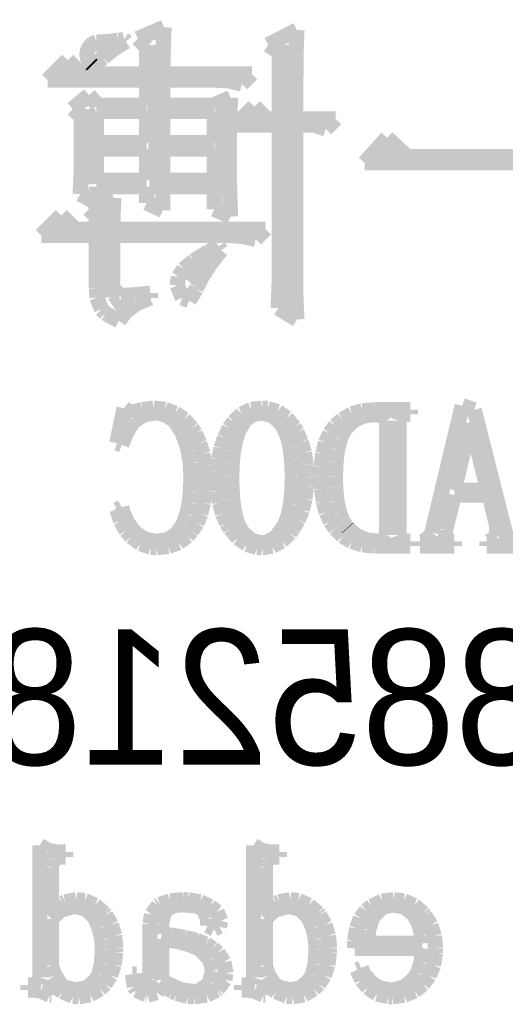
# Model space of a CAD drawing. Extents: x -38 to 372, y -82 to 205.
# Tile 5 of 34: x -18.88 to -15.65, y -74.67 to -68.12. Entities that reach past the tile are written whole.
import ezdxf

# ---------------------------------------------------------------- set-up
doc = ezdxf.new("R2010")
doc.units = 0
doc.layers.add('BOARD_GEOMETRY_SILKSCREEN_B', color=1, linetype='CONTINUOUS')

msp = doc.modelspace()

# ---------------------------------------------------------------- linework, layer by layer
at = {"layer": 'BOARD_GEOMETRY_SILKSCREEN_B'}
for points, const_width in [([(-17.92224, -68.175378), (-18.097246, -68.250308)], 0.1016), ([(-17.926558, -68.26377), (-17.92224, -68.175378)], 0.1016), ([(-18.097246, -68.250308), (-18.038826, -68.308474)], 0.1016), ([(-17.038574, -68.192396), (-17.230344, -68.291964)], 0.1016), ([(-17.043654, -68.32219), (-17.041622, -68.249292)], 0.1016), ([(-17.041622, -68.249292), (-17.038574, -68.192396)], 0.1016), ([(-18.325338, -68.30187), (-18.368772, -68.34251)], 0.127), ([(-18.316448, -68.367402), (-18.25244, -68.316602)], 0.1016), ([(-18.25244, -68.316602), (-18.175732, -68.269104)], 0.1016), ([(-18.038826, -68.308474), (-18.038826, -68.485004)], 0.1016), ([(-17.980406, -68.292472), (-17.955514, -69.284596)], 0.127), ([(-17.928844, -68.360798), (-17.926558, -68.26377)], 0.1016), ([(-17.230344, -68.291964), (-17.15516, -68.342002)], 0.1016), ([(-17.097502, -68.292472), (-17.097502, -70.030594)], 0.127), ([(-18.400268, -68.4276), (-18.326862, -68.377562)], 0.1016), ([(-18.326862, -68.377562), (-18.316448, -68.367402)], 0.1016), ([(-17.929606, -68.466208), (-17.928844, -68.360798)], 0.1016), ([(-17.15516, -68.342002), (-17.15516, -68.78447)], 0.1016), ([(-17.04467, -68.412106), (-17.043654, -68.32219)], 0.1016), ([(-18.563844, -68.39331), (-18.69694, -68.526406)], 0.1016), ([(-18.55216, -68.479162), (-18.580354, -68.460366)], 0.127), ([(-18.471896, -68.485004), (-18.563844, -68.39331)], 0.1016), ([(-18.408904, -68.41871), (-18.400268, -68.4276)], 0.1016), ([(-17.04594, -68.515484), (-17.04467, -68.412106)], 0.1016), ([(-18.038826, -68.485004), (-18.471896, -68.485004)], 0.1016), ([(-17.930622, -68.485004), (-17.929606, -68.466208)], 0.1016), ([(-17.338294, -68.485004), (-17.930622, -68.485004)], 0.1016), ([(-17.404842, -68.551298), (-17.338294, -68.485004)], 0.1016), ([(-18.69694, -68.526406), (-18.038826, -68.526406)], 0.1016), ([(-18.038826, -68.526406), (-18.038826, -68.692776)], 0.1016), ([(-17.930622, -68.692776), (-17.930622, -68.526406)], 0.1016), ([(-17.930622, -68.526406), (-17.571466, -68.526406)], 0.1016), ([(-17.571466, -68.526406), (-17.496536, -68.53047)], 0.1016), ([(-17.496536, -68.53047), (-17.404842, -68.551298)], 0.1016), ([(-17.046956, -68.636896), (-17.04594, -68.515484)], 0.1016), ([(-18.421858, -68.625974), (-18.530316, -68.717668)], 0.1016), ([(-18.363946, -68.692776), (-18.421858, -68.625974)], 0.1016), ([(-17.479772, -68.642484), (-17.596358, -68.692776)], 0.1016), ([(-17.484344, -68.733162), (-17.479772, -68.642484)], 0.1016), ([(-17.046956, -68.78447), (-17.046956, -68.636896)], 0.1016), ([(-18.443448, -68.718684), (-18.415508, -69.219064)], 0.127), ([(-18.038826, -68.692776), (-18.363946, -68.692776)], 0.1016), ([(-17.596358, -68.692776), (-17.930622, -68.692776)], 0.1016), ([(-17.51711, -68.715382), (-17.526508, -69.296788)], 0.127), ([(-17.322038, -68.701412), (-17.446498, -68.825872)], 0.1016), ([(-17.238472, -68.78447), (-17.322038, -68.701412)], 0.1016), ([(-18.530316, -68.717668), (-18.471896, -68.767706)], 0.1016), ([(-18.471896, -68.767706), (-18.471896, -69.085968)], 0.1016), ([(-18.372074, -68.942712), (-18.372074, -68.734178)], 0.1016), ([(-18.372074, -68.734178), (-18.038826, -68.734178)], 0.1016), ([(-18.038826, -68.734178), (-18.038826, -68.942712)], 0.1016), ([(-17.930622, -68.942712), (-17.930622, -68.734178)], 0.1016), ([(-17.930622, -68.734178), (-17.58823, -68.734178)], 0.1016), ([(-17.58823, -68.734178), (-17.58823, -68.942712)], 0.1016), ([(-17.486122, -68.828412), (-17.484344, -68.733162)], 0.1016), ([(-17.488154, -68.92798), (-17.486122, -68.828412)], 0.1016), ([(-17.446498, -68.825872), (-17.15516, -68.825872)], 0.1016), ([(-17.15516, -68.78447), (-17.238472, -68.78447)], 0.1016), ([(-17.15516, -68.825872), (-17.15516, -69.750178)], 0.1016), ([(-16.780256, -68.78447), (-17.046956, -68.78447)], 0.1016), ([(-17.046956, -69.866764), (-17.046956, -68.825872)], 0.1016), ([(-17.046956, -68.825872), (-16.922242, -68.825872)], 0.1016), ([(-16.922242, -68.825872), (-16.847058, -68.850764)], 0.1016), ([(-16.847058, -68.850764), (-16.780256, -68.78447)], 0.1016), ([(-18.038826, -68.942712), (-18.372074, -68.942712)], 0.1016), ([(-17.58823, -68.942712), (-17.930622, -68.942712)], 0.1016), ([(-17.488154, -69.124576), (-17.488154, -68.92798)], 0.1016), ([(-16.439134, -68.909184), (-16.58874, -69.075808)], 0.1016), ([(-16.306038, -69.034406), (-16.439134, -68.909184)], 0.1016), ([(-18.372074, -69.192394), (-18.372074, -68.984368)], 0.1016), ([(-18.372074, -68.984368), (-18.038826, -68.984368)], 0.1016), ([(-18.038826, -68.984368), (-18.038826, -69.192394)], 0.1016), ([(-17.930622, -69.192394), (-17.930622, -68.984368)], 0.1016), ([(-17.930622, -68.984368), (-17.58823, -68.984368)], 0.1016), ([(-17.58823, -68.984368), (-17.58823, -69.192394)], 0.1016), ([(-16.379444, -69.006466), (-16.480536, -68.999608)], 0.127), ([(-14.664944, -69.034406), (-16.306038, -69.034406)], 0.1016), ([(-18.471896, -69.085968), (-18.474436, -69.180964)], 0.1016), ([(-16.58874, -69.075808), (-14.89837, -69.075808)], 0.1016), ([(-17.487138, -69.222366), (-17.488154, -69.124576)], 0.1016), ([(-18.474436, -69.180964), (-18.480532, -69.284088)], 0.1016), ([(-18.038826, -69.192394), (-18.372074, -69.192394)], 0.1016), ([(-18.372074, -69.342508), (-18.372074, -69.234304)], 0.1016), ([(-18.372074, -69.234304), (-18.038826, -69.234304)], 0.1016), ([(-18.038826, -69.234304), (-18.038826, -69.342508)], 0.1016), ([(-17.58823, -69.192394), (-17.930622, -69.192394)], 0.1016), ([(-17.930622, -69.392292), (-17.930622, -69.234304)], 0.1016), ([(-17.930622, -69.234304), (-17.58823, -69.234304)], 0.1016), ([(-17.58823, -69.234304), (-17.58823, -69.384164)], 0.1016), ([(-17.484344, -69.319394), (-17.487138, -69.222366)], 0.1016), ([(-18.480532, -69.284088), (-18.372074, -69.342508)], 0.1016), ([(-18.255742, -69.30898), (-18.421858, -69.384164)], 0.1016), ([(-18.260568, -69.403468), (-18.255742, -69.30898)], 0.1016), ([(-18.038826, -69.342508), (-17.930622, -69.392292)], 0.1016), ([(-17.481042, -69.415406), (-17.484344, -69.319394)], 0.1016), ([(-18.605246, -69.425566), (-18.738342, -69.558662)], 0.1016), ([(-18.513552, -69.517514), (-18.605246, -69.425566)], 0.1016), ([(-18.421858, -69.384164), (-18.372074, -69.434202)], 0.1016), ([(-18.319242, -69.393308), (-18.29435, -69.971412)], 0.127), ([(-18.26387, -69.502782), (-18.260568, -69.403468)], 0.1016), ([(-17.58823, -69.384164), (-17.479772, -69.434202)], 0.1016), ([(-17.479772, -69.434202), (-17.481042, -69.415406)], 0.1016), ([(-18.584164, -69.51218), (-18.619724, -69.507608)], 0.127), ([(-18.372074, -69.434202), (-18.372074, -69.517514)], 0.1016), ([(-18.738342, -69.558662), (-18.372074, -69.558662)], 0.1016), ([(-18.372074, -69.517514), (-18.513552, -69.517514)], 0.1016), ([(-18.372074, -69.558662), (-18.372074, -69.908674)], 0.1016), ([(-18.26387, -69.517514), (-18.26387, -69.502782)], 0.1016), ([(-17.246854, -69.517514), (-18.26387, -69.517514)], 0.1016), ([(-18.26387, -69.908674), (-18.26387, -69.558662)], 0.1016), ([(-18.26387, -69.558662), (-17.479772, -69.558662)], 0.1016), ([(-17.479772, -69.558662), (-17.404842, -69.564504)], 0.1016), ([(-17.313402, -69.583808), (-17.246854, -69.517514)], 0.1016), ([(-17.404842, -69.564504), (-17.313402, -69.583808)], 0.1016), ([(-17.626838, -69.667374), (-17.725644, -69.727572)], 0.1016), ([(-17.560036, -69.632068), (-17.626838, -69.667374)], 0.1016), ([(-17.612868, -69.747384), (-17.543272, -69.657214)], 0.1016), ([(-17.543272, -69.657214), (-17.560036, -69.632068)], 0.1016), ([(-17.725644, -69.727572), (-17.791938, -69.783198)], 0.1016), ([(-17.672304, -69.76618), (-17.751044, -69.869812)], 0.127), ([(-17.66697, -69.82968), (-17.612868, -69.747384)], 0.1016), ([(-17.15516, -69.750178), (-17.156176, -69.844412)], 0.1016), ([(-17.791938, -69.783198), (-17.826736, -69.832982)], 0.1016), ([(-17.826736, -69.832982), (-17.83461, -69.892164)], 0.1016), ([(-17.704562, -69.902578), (-17.66697, -69.82968)], 0.1016), ([(-17.156176, -69.844412), (-17.159224, -69.942202)], 0.1016), ([(-17.04594, -69.960998), (-17.046956, -69.866764)], 0.1016), ([(-18.372074, -69.908674), (-18.367756, -69.972174)], 0.1016), ([(-18.211546, -69.959474), (-18.26387, -69.908674)], 0.1016), ([(-18.123154, -69.954394), (-18.20545, -69.958712)], 0.1016), ([(-18.013934, -69.942202), (-18.123154, -69.954394)], 0.1016), ([(-18.013934, -69.974968), (-18.013934, -69.942202)], 0.1016), ([(-17.83461, -69.892164), (-17.801336, -69.974714)], 0.1016), ([(-17.755616, -69.992494), (-17.709642, -69.916294)], 0.1016), ([(-17.709642, -69.916294), (-17.704562, -69.902578)], 0.1016), ([(-17.159224, -69.942202), (-17.163542, -70.04177)], 0.1016), ([(-18.367756, -69.972174), (-18.338546, -70.050406)], 0.1016), ([(-18.202656, -69.998082), (-18.25625, -70.036182)], 0.127), ([(-18.20545, -69.958712), (-18.211546, -69.959474)], 0.1016), ([(-18.181574, -70.069964), (-18.108676, -70.013576)], 0.1016), ([(-18.108676, -70.013576), (-18.013934, -69.974968)], 0.1016), ([(-17.801336, -69.974714), (-17.755616, -69.992494)], 0.1016), ([(-17.042638, -70.05828), (-17.04594, -69.960998)], 0.1016), ([(-18.338546, -70.050406), (-18.312638, -70.076314)], 0.1016), ([(-18.312638, -70.076314), (-18.22196, -70.126606)], 0.1016), ([(-18.22196, -70.126606), (-18.181574, -70.069964)], 0.1016), ([(-17.163542, -70.04177), (-17.038574, -70.11797)], 0.1016), ([(-17.038574, -70.11797), (-17.042638, -70.05828)], 0.1016), ([(-18.18894, -70.706996), (-18.235676, -70.940168)], 0.1016), ([(-18.161762, -70.72757), (-18.18894, -70.706996)], 0.1016), ([(-18.13052, -70.733158), (-18.161762, -70.72757)], 0.1016), ([(-18.066004, -70.71741), (-18.13052, -70.733158)], 0.1016), ([(-17.992344, -70.706996), (-18.066004, -70.71741)], 0.1016), ([(-18.059654, -70.75297), (-17.983708, -70.738492)], 0.1016), ([(-17.991074, -70.706996), (-17.992344, -70.706996)], 0.1016), ([(-17.916144, -70.715378), (-17.991074, -70.706996)], 0.1016), ([(-17.983708, -70.738492), (-17.976342, -70.738492)], 0.1016), ([(-17.976342, -70.738492), (-17.909032, -70.751954)], 0.1016), ([(-17.848326, -70.74027), (-17.916144, -70.715378)], 0.1016), ([(-17.789144, -70.78091), (-17.848326, -70.74027)], 0.1016), ([(-17.342358, -70.716394), (-17.404842, -70.746366)], 0.1016), ([(-17.27073, -70.706996), (-17.342358, -70.716394)], 0.1016), ([(-17.331944, -70.748906), (-17.27073, -70.738492)], 0.1016), ([(-17.234154, -70.709282), (-17.27073, -70.706996)], 0.1016), ([(-17.27073, -70.738492), (-17.206214, -70.753986)], 0.1016), ([(-17.166844, -70.73011), (-17.234154, -70.709282)], 0.1016), ([(-17.10817, -70.771766), (-17.166844, -70.73011)], 0.1016), ([(-16.602456, -70.724776), (-16.673068, -70.745604)], 0.1016), ([(-16.523208, -70.71741), (-16.602456, -70.724776)], 0.1016), ([(-16.284956, -70.71741), (-16.523208, -70.71741)], 0.1016), ([(-16.284956, -70.748906), (-16.284956, -70.71741)], 0.1016), ([(-15.939262, -70.690486), (-16.141446, -71.534782)], 0.1016), ([(-15.860268, -70.71741), (-15.939262, -70.690486)], 0.1016), ([(-15.653004, -71.534782), (-15.860268, -70.71741)], 0.1016), ([(-18.1356, -70.809866), (-18.119344, -70.79107)], 0.1016), ([(-18.119344, -70.79107), (-18.059654, -70.75297)], 0.1016), ([(-17.909032, -70.751954), (-17.852644, -70.79107)], 0.1016), ([(-17.852644, -70.79107), (-17.80794, -70.857872)], 0.1016), ([(-17.738344, -70.839076), (-17.789144, -70.78091)], 0.1016), ([(-17.458944, -70.797674), (-17.488154, -70.839076)], 0.1016), ([(-17.404842, -70.746366), (-17.458944, -70.797674)], 0.1016), ([(-17.424654, -70.85457), (-17.386046, -70.788276)], 0.1016), ([(-17.386046, -70.788276), (-17.331944, -70.748906)], 0.1016), ([(-17.206214, -70.753986), (-17.150842, -70.800468)], 0.1016), ([(-17.150842, -70.800468), (-17.122902, -70.84441)], 0.1016), ([(-17.05864, -70.833996), (-17.10817, -70.771766)], 0.1016), ([(-16.735552, -70.78218), (-16.783558, -70.823582)], 0.1016), ([(-16.673068, -70.745604), (-16.735552, -70.78218)], 0.1016), ([(-16.713708, -70.839076), (-16.661638, -70.789292)], 0.1016), ([(-16.661638, -70.789292), (-16.596106, -70.759066)], 0.1016), ([(-16.596106, -70.759066), (-16.518128, -70.748906)], 0.1016), ([(-16.518128, -70.748906), (-16.465042, -70.759066)], 0.1016), ([(-16.465042, -70.759066), (-16.442944, -70.79107)], 0.1016), ([(-16.442944, -70.79107), (-16.442944, -71.550276)], 0.1016), ([(-16.35887, -70.79107), (-16.348456, -70.759066)], 0.1016), ([(-16.35887, -71.550276), (-16.35887, -70.79107)], 0.1016), ([(-16.348456, -70.759066), (-16.315944, -70.748906)], 0.1016), ([(-16.315944, -70.748906), (-16.284956, -70.748906)], 0.1016), ([(-18.173446, -70.872604), (-18.1356, -70.809866)], 0.1016), ([(-17.80794, -70.857872), (-17.80667, -70.860158)], 0.1016), ([(-17.80667, -70.860158), (-17.779746, -70.924674)], 0.1016), ([(-17.71523, -70.875906), (-17.738344, -70.839076)], 0.1016), ([(-17.488154, -70.839076), (-17.519396, -70.903592)], 0.1016), ([(-17.446498, -70.921372), (-17.42694, -70.858888)], 0.1016), ([(-17.42694, -70.858888), (-17.424654, -70.85457)], 0.1016), ([(-17.122902, -70.84441), (-17.100042, -70.900798)], 0.1016), ([(-17.038574, -70.86727), (-17.05864, -70.833996)], 0.1016), ([(-17.010634, -70.931786), (-17.038574, -70.86727)], 0.1016), ([(-16.783558, -70.823582), (-16.820134, -70.874382)], 0.1016), ([(-16.7513, -70.91426), (-16.726154, -70.857872)], 0.1016), ([(-16.726154, -70.857872), (-16.713708, -70.839076)], 0.1016), ([(-15.992348, -71.252588), (-15.887446, -70.807072)], 0.1016), ([(-15.887446, -70.807072), (-15.880842, -70.807072)], 0.1016), ([(-15.880842, -70.807072), (-15.769844, -71.252588)], 0.1016), ([(-18.204434, -70.950582), (-18.173446, -70.872604)], 0.1016), ([(-17.779746, -70.924674), (-17.759934, -70.996556)], 0.1016), ([(-17.68602, -70.940168), (-17.71523, -70.875906)], 0.1016), ([(-17.519396, -70.903592), (-17.543272, -70.97268)], 0.1016), ([(-17.46123, -70.993508), (-17.446498, -70.921372)], 0.1016), ([(-17.100042, -70.900798), (-17.084294, -70.968362)], 0.1016), ([(-16.989552, -71.002906), (-17.010634, -70.931786)], 0.1016), ([(-16.820134, -70.874382), (-16.848074, -70.936866)], 0.1016), ([(-16.769334, -70.983094), (-16.7513, -70.91426)], 0.1016), ([(-18.235676, -70.940168), (-18.204434, -70.950582)], 0.1016), ([(-17.759934, -70.996556), (-17.747742, -71.073264)], 0.1016), ([(-17.664176, -71.01078), (-17.68602, -70.940168)], 0.1016), ([(-17.543272, -70.97268), (-17.55902, -71.04761)], 0.1016), ([(-17.469358, -71.073264), (-17.46123, -70.993508)], 0.1016), ([(-17.084294, -70.968362), (-17.074134, -71.04761)], 0.1016), ([(-16.848074, -70.936866), (-16.86687, -71.009764)], 0.1016), ([(-16.77924, -71.066406), (-16.769334, -70.983094)], 0.1016), ([(-17.65173, -71.089266), (-17.664176, -71.01078)], 0.1016), ([(-17.55902, -71.04761), (-17.567402, -71.127366)], 0.1016), ([(-17.074134, -71.04761), (-17.069816, -71.138796)], 0.1016), ([(-16.978122, -71.0819), (-16.989552, -71.002906)], 0.1016), ([(-16.86687, -71.009764), (-16.877538, -71.094092)], 0.1016), ([(-16.783558, -71.16318), (-16.77924, -71.066406)], 0.1016), ([(-17.747742, -71.073264), (-17.74317, -71.156576)], 0.1016), ([(-17.647412, -71.173594), (-17.65173, -71.089266)], 0.1016), ([(-17.567402, -71.127366), (-17.567402, -71.16826)], 0.1016), ([(-17.47266, -71.16318), (-17.469358, -71.073264)], 0.1016), ([(-16.974058, -71.16826), (-16.978122, -71.0819)], 0.1016), ([(-16.877538, -71.094092), (-16.8783, -71.152766)], 0.1016), ([(-17.74317, -71.16826), (-17.746472, -71.257668)], 0.1016), ([(-17.74317, -71.156576), (-17.74317, -71.16826)], 0.1016), ([(-17.650714, -71.253604), (-17.647412, -71.173594)], 0.1016), ([(-17.567402, -71.16826), (-17.564354, -71.256906)], 0.1016), ([(-17.471644, -71.217282), (-17.47266, -71.16318)], 0.1016), ([(-17.069816, -71.16318), (-17.071848, -71.26097)], 0.1016), ([(-17.069816, -71.138796), (-17.069816, -71.16318)], 0.1016), ([(-16.976344, -71.228712), (-16.974058, -71.16826)], 0.1016), ([(-16.8783, -71.152766), (-16.874236, -71.244968)], 0.1016), ([(-16.781272, -71.234808), (-16.783558, -71.16318)], 0.1016), ([(-17.746472, -71.257668), (-17.754854, -71.337678)], 0.1016), ([(-17.661128, -71.336662), (-17.650714, -71.253604)], 0.1016), ([(-17.564354, -71.256906), (-17.55267, -71.336662)], 0.1016), ([(-17.46631, -71.311008), (-17.471644, -71.217282)], 0.1016), ([(-17.071848, -71.26097), (-17.081246, -71.345298)], 0.1016), ([(-16.985742, -71.309992), (-16.976344, -71.228712)], 0.1016), ([(-16.874236, -71.244968), (-16.862552, -71.327264)], 0.1016), ([(-16.773144, -71.32447), (-16.781272, -71.234808)], 0.1016), ([(-15.769844, -71.252588), (-15.992348, -71.252588)], 0.1016), ([(-17.455896, -71.388986), (-17.46631, -71.311008)], 0.1016), ([(-17.003268, -71.383906), (-16.985742, -71.309992)], 0.1016), ([(-16.862552, -71.327264), (-16.843756, -71.3994)], 0.1016), ([(-16.756634, -71.3994), (-16.773144, -71.32447)], 0.1016), ([(-16.050768, -71.517764), (-15.992348, -71.284592)], 0.1016), ([(-15.992348, -71.284592), (-15.759176, -71.284592)], 0.1016), ([(-15.759176, -71.284592), (-15.71117, -71.486776)], 0.1016), ([(-18.204434, -71.36511), (-18.235676, -71.380604)], 0.1016), ([(-18.235676, -71.380604), (-18.211038, -71.456296)], 0.1016), ([(-18.195036, -71.401178), (-18.204434, -71.36511)], 0.1016), ([(-17.754854, -71.337678), (-17.770348, -71.409814)], 0.1016), ([(-17.678654, -71.409814), (-17.661128, -71.336662)], 0.1016), ([(-17.55267, -71.336662), (-17.532858, -71.408798)], 0.1016), ([(-17.440402, -71.453502), (-17.455896, -71.388986)], 0.1016), ([(-17.081246, -71.345298), (-17.095724, -71.41591)], 0.1016), ([(-17.030446, -71.449184), (-17.003268, -71.383906)], 0.1016), ([(-18.211038, -71.456296), (-18.174208, -71.522082)], 0.1016), ([(-18.163794, -71.471282), (-18.195036, -71.401178)], 0.1016), ([(-17.770348, -71.409814), (-17.792446, -71.472298)], 0.1016), ([(-17.703546, -71.472298), (-17.678654, -71.409814)], 0.1016), ([(-17.532858, -71.408798), (-17.505934, -71.471282)], 0.1016), ([(-17.419574, -71.50227), (-17.440402, -71.453502)], 0.1016), ([(-17.095724, -71.41591), (-17.115536, -71.474076)], 0.1016), ([(-17.064736, -71.507604), (-17.030446, -71.449184)], 0.1016), ([(-16.843756, -71.3994), (-16.815816, -71.459852)], 0.1016), ([(-16.815816, -71.459852), (-16.783558, -71.507604)], 0.1016), ([(-16.73352, -71.458582), (-16.756634, -71.3994)], 0.1016), ([(-16.703294, -71.50227), (-16.73352, -71.458582)], 0.1016), ([(-18.174208, -71.522082), (-18.140934, -71.56069)], 0.1016), ([(-18.119344, -71.529194), (-18.163794, -71.471282)], 0.1016), ([(-17.796256, -71.481696), (-17.839436, -71.54291)], 0.1016), ([(-17.792446, -71.472298), (-17.796256, -71.481696)], 0.1016), ([(-17.767046, -71.557388), (-17.738344, -71.523098)], 0.1016), ([(-17.738344, -71.523098), (-17.703546, -71.472298)], 0.1016), ([(-17.505934, -71.471282), (-17.483074, -71.507604)], 0.1016), ([(-17.483074, -71.507604), (-17.431004, -71.570088)], 0.1016), ([(-17.392396, -71.541894), (-17.419574, -71.50227)], 0.1016), ([(-17.128236, -71.49719), (-17.17802, -71.563484)], 0.1016), ([(-17.115536, -71.474076), (-17.128236, -71.49719)], 0.1016), ([(-17.08531, -71.536814), (-17.064736, -71.507604)], 0.1016), ([(-16.783558, -71.507604), (-16.734536, -71.557388)], 0.1016), ([(-16.701262, -71.504556), (-16.703294, -71.50227)], 0.1016), ([(-16.643858, -71.55307), (-16.701262, -71.504556)], 0.1016), ([(-16.050768, -71.576184), (-16.050768, -71.517764)], 0.1016), ([(-15.71117, -71.486776), (-15.71117, -71.56069)], 0.1016), ([(-18.140934, -71.56069), (-18.07845, -71.60768)], 0.1016), ([(-18.10766, -71.540878), (-18.119344, -71.529194)], 0.1016), ([(-18.046446, -71.579486), (-18.10766, -71.540878)], 0.1016), ([(-17.971262, -71.592694), (-18.046446, -71.579486)], 0.1016), ([(-17.897348, -71.580502), (-17.970246, -71.592694)], 0.1016), ([(-17.839436, -71.54291), (-17.897348, -71.580502)], 0.1016), ([(-17.825466, -71.600314), (-17.767046, -71.557388)], 0.1016), ([(-17.431004, -71.570088), (-17.371568, -71.61149)], 0.1016), ([(-17.336262, -71.587868), (-17.392396, -71.541894)], 0.1016), ([(-17.27073, -71.603362), (-17.336262, -71.587868)], 0.1016), ([(-17.17802, -71.563484), (-17.23644, -71.598282)], 0.1016), ([(-17.140936, -71.591678), (-17.08531, -71.536814)], 0.1016), ([(-16.734536, -71.557388), (-16.674338, -71.592694)], 0.1016), ([(-16.57731, -71.58228), (-16.643858, -71.55307)], 0.1016), ([(-16.501364, -71.592694), (-16.57731, -71.58228)], 0.1016), ([(-16.459708, -71.581264), (-16.501364, -71.592694)], 0.1016), ([(-16.442944, -71.550276), (-16.459708, -71.581264)], 0.1016), ([(-16.348456, -71.581264), (-16.35887, -71.550276)], 0.1016), ([(-16.315944, -71.592694), (-16.348456, -71.581264)], 0.1016), ([(-16.16837, -71.576184), (-16.204946, -71.592694)], 0.1016), ([(-16.141446, -71.534782), (-16.16837, -71.576184)], 0.1016), ([(-16.014446, -71.592694), (-16.050768, -71.576184)], 0.1016), ([(-15.71117, -71.56069), (-15.759176, -71.592694)], 0.1016), ([(-15.632176, -71.576184), (-15.653004, -71.534782)], 0.1016), ([(-15.594838, -71.592694), (-15.632176, -71.576184)], 0.1016), ([(-18.07845, -71.60768), (-18.00987, -71.631556)], 0.1016), ([(-18.00987, -71.631556), (-17.971262, -71.634604)], 0.1016), ([(-17.970246, -71.592694), (-17.971262, -71.592694)], 0.1016), ([(-17.971262, -71.634604), (-17.893538, -71.625968)], 0.1016), ([(-17.893538, -71.625968), (-17.825466, -71.600314)], 0.1016), ([(-17.371568, -71.61149), (-17.30502, -71.632572)], 0.1016), ([(-17.30502, -71.632572), (-17.27073, -71.634604)], 0.1016), ([(-17.23644, -71.598282), (-17.27073, -71.603362)], 0.1016), ([(-17.27073, -71.634604), (-17.202912, -71.62419)], 0.1016), ([(-17.202912, -71.62419), (-17.140936, -71.591678)], 0.1016), ([(-16.674338, -71.592694), (-16.603472, -71.614792)], 0.1016), ([(-16.603472, -71.614792), (-16.521176, -71.62419)], 0.1016), ([(-16.521176, -71.62419), (-16.284956, -71.62419)], 0.1016), ([(-16.284956, -71.592694), (-16.315944, -71.592694)], 0.1016), ([(-16.284956, -71.62419), (-16.284956, -71.592694)], 0.1016), ([(-16.204946, -71.592694), (-16.22044, -71.592694)], 0.1016), ([(-16.22044, -71.592694), (-16.22044, -71.62419)], 0.1016), ([(-16.22044, -71.62419), (-15.992348, -71.62419)], 0.1016), ([(-15.992348, -71.592694), (-16.014446, -71.592694)], 0.1016), ([(-15.992348, -71.62419), (-15.992348, -71.592694)], 0.1016), ([(-15.759176, -71.592694), (-15.77594, -71.592694)], 0.1016), ([(-15.77594, -71.592694), (-15.77594, -71.62419)], 0.1016), ([(-15.77594, -71.62419), (-15.579344, -71.62419)], 0.1016), ([(-18.693384, -73.646792), (-18.748502, -73.613264)], 0.1016), ([(-18.748502, -73.613264), (-18.748502, -74.491088)], 0.1016), ([(-17.272508, -73.646792), (-17.327626, -73.613264)], 0.1016), ([(-17.327626, -73.613264), (-17.327626, -74.491088)], 0.1016), ([(-18.638266, -73.657968), (-18.693384, -73.646792)], 0.1016), ([(-18.576798, -73.657968), (-18.638266, -73.657968)], 0.1016), ([(-18.576798, -73.691496), (-18.576798, -73.657968)], 0.1016), ([(-17.216374, -73.657968), (-17.272508, -73.646792)], 0.1016), ([(-17.154906, -73.657968), (-17.216374, -73.657968)], 0.1016), ([(-17.154906, -73.691496), (-17.154906, -73.657968)], 0.1016), ([(-18.67154, -73.758298), (-18.66011, -73.708006)], 0.1016), ([(-18.66011, -73.708006), (-18.621502, -73.691496)], 0.1016), ([(-18.621502, -73.691496), (-18.576798, -73.691496)], 0.1016), ([(-17.249648, -73.758298), (-17.239234, -73.708006)], 0.1016), ([(-17.239234, -73.708006), (-17.19961, -73.691496)], 0.1016), ([(-17.19961, -73.691496), (-17.154906, -73.691496)], 0.1016), ([(-18.67154, -74.052684), (-18.67154, -73.758298)], 0.1016), ([(-17.249648, -74.052684), (-17.249648, -73.758298)], 0.1016), ([(-18.598642, -73.997566), (-18.662142, -74.041508)], 0.1016), ([(-18.5801, -73.989184), (-18.598642, -73.997566)], 0.1016), ([(-18.504916, -73.974706), (-18.5801, -73.989184)], 0.1016), ([(-18.449798, -73.980802), (-18.504916, -73.974706)], 0.1016), ([(-18.382234, -74.011282), (-18.449798, -73.980802)], 0.1016), ([(-18.321782, -74.064368), (-18.382234, -74.011282)], 0.1016), ([(-17.949164, -74.005694), (-17.960594, -74.014076)], 0.1016), ([(-17.882616, -73.983088), (-17.949164, -74.005694)], 0.1016), ([(-17.910556, -74.041508), (-17.855438, -74.012298)], 0.1016), ([(-17.79397, -73.974706), (-17.882616, -73.983088)], 0.1016), ([(-17.855438, -74.012298), (-17.799304, -74.00798)], 0.1016), ([(-17.799304, -74.00798), (-17.708626, -74.016108)], 0.1016), ([(-17.761712, -73.975468), (-17.79397, -73.974706)], 0.1016), ([(-17.682718, -73.989184), (-17.761712, -73.975468)], 0.1016), ([(-17.615916, -74.01941), (-17.682718, -73.989184)], 0.1016), ([(-17.177766, -73.997566), (-17.241266, -74.041508)], 0.1016), ([(-17.157954, -73.989184), (-17.177766, -73.997566)], 0.1016), ([(-17.083024, -73.974706), (-17.157954, -73.989184)], 0.1016), ([(-17.028922, -73.980802), (-17.083024, -73.974706)], 0.1016), ([(-16.960088, -74.011282), (-17.028922, -73.980802)], 0.1016), ([(-16.89989, -74.064368), (-16.960088, -74.011282)], 0.1016), ([(-16.4719, -73.984866), (-16.540734, -74.017378)], 0.1016), ([(-16.394938, -73.974706), (-16.4719, -73.984866)], 0.1016), ([(-16.46682, -74.023474), (-16.400272, -74.00798)], 0.1016), ([(-16.400272, -74.00798), (-16.324326, -74.023474)], 0.1016), ([(-16.327374, -73.983088), (-16.394938, -73.974706)], 0.1016), ([(-16.259556, -74.012298), (-16.327374, -73.983088)], 0.1016), ([(-16.200374, -74.064368), (-16.259556, -74.012298)], 0.1016), ([(-18.662142, -74.041508), (-18.67154, -74.052684)], 0.1016), ([(-18.67154, -74.102468), (-18.615406, -74.048366)], 0.1016), ([(-18.615406, -74.048366), (-18.598642, -74.041508)], 0.1016), ([(-18.598642, -74.041508), (-18.523712, -74.01941)], 0.1016), ([(-18.523712, -74.01941), (-18.51025, -74.01941)], 0.1016), ([(-18.51025, -74.01941), (-18.439384, -74.03719)], 0.1016), ([(-18.439384, -74.03719), (-18.386298, -74.091292)], 0.1016), ([(-18.310352, -74.076814), (-18.321782, -74.064368)], 0.1016), ([(-18.273014, -74.140314), (-18.310352, -74.076814)], 0.1016), ([(-18.005298, -74.072496), (-18.015712, -74.135996)], 0.1016), ([(-17.960594, -74.014076), (-18.005298, -74.072496)], 0.1016), ([(-17.93875, -74.135996), (-17.92097, -74.05878)], 0.1016), ([(-17.92097, -74.05878), (-17.910556, -74.041508)], 0.1016), ([(-17.708626, -74.016108), (-17.660874, -74.036174)], 0.1016), ([(-17.660874, -74.036174), (-17.63268, -74.10069)], 0.1016), ([(-17.571212, -74.05497), (-17.615916, -74.01941)], 0.1016), ([(-17.544288, -74.114406), (-17.571212, -74.05497)], 0.1016), ([(-17.241266, -74.041508), (-17.249648, -74.052684)], 0.1016), ([(-17.249648, -74.102468), (-17.19453, -74.048366)], 0.1016), ([(-17.19453, -74.048366), (-17.177766, -74.041508)], 0.1016), ([(-17.177766, -74.041508), (-17.10182, -74.01941)], 0.1016), ([(-17.10182, -74.01941), (-17.088358, -74.01941)], 0.1016), ([(-17.088358, -74.01941), (-17.017492, -74.03719)], 0.1016), ([(-17.017492, -74.03719), (-16.964406, -74.091292)], 0.1016), ([(-16.889476, -74.076814), (-16.89989, -74.064368)], 0.1016), ([(-16.851884, -74.140314), (-16.889476, -74.076814)], 0.1016), ([(-16.578326, -74.047604), (-16.615664, -74.097388)], 0.1016), ([(-16.540734, -74.017378), (-16.578326, -74.047604)], 0.1016), ([(-16.540734, -74.10577), (-16.521938, -74.074782)], 0.1016), ([(-16.521938, -74.074782), (-16.46682, -74.023474)], 0.1016), ([(-16.324326, -74.023474), (-16.265906, -74.069194)], 0.1016), ([(-16.265906, -74.069194), (-16.261588, -74.074782)], 0.1016), ([(-16.261588, -74.074782), (-16.226282, -74.138282)], 0.1016), ([(-16.187928, -74.079608), (-16.200374, -74.064368)], 0.1016), ([(-18.67154, -74.413872), (-18.67154, -74.102468)], 0.1016), ([(-18.386298, -74.091292), (-18.382234, -74.097388)], 0.1016), ([(-18.382234, -74.097388), (-18.353024, -74.161904)], 0.1016), ([(-18.250916, -74.213212), (-18.273014, -74.140314)], 0.1016), ([(-18.015712, -74.135996), (-18.015712, -74.502264)], 0.1016), ([(-17.93875, -74.202798), (-17.93875, -74.135996)], 0.1016), ([(-17.63268, -74.10069), (-17.63268, -74.14768)], 0.1016), ([(-17.555718, -74.152506), (-17.544288, -74.114406)], 0.1016), ([(-17.249648, -74.413872), (-17.249648, -74.102468)], 0.1016), ([(-16.964406, -74.091292), (-16.961358, -74.097388)], 0.1016), ([(-16.961358, -74.097388), (-16.932148, -74.161904)], 0.1016), ([(-16.83004, -74.213212), (-16.851884, -74.140314)], 0.1016), ([(-16.615664, -74.097388), (-16.641826, -74.165206)], 0.1016), ([(-16.562578, -74.176382), (-16.540734, -74.10577)], 0.1016), ([(-16.226282, -74.138282), (-16.208502, -74.213974)], 0.1016), ([(-16.148304, -74.143108), (-16.187928, -74.079608)], 0.1016), ([(-16.125444, -74.216006), (-16.148304, -74.143108)], 0.1016), ([(-18.353024, -74.161904), (-18.336514, -74.238866)], 0.1016), ([(-17.88033, -74.20991), (-17.93875, -74.202798)], 0.1016), ([(-17.63268, -74.14768), (-17.588992, -74.16927)], 0.1016), ([(-17.588992, -74.16927), (-17.555718, -74.152506)], 0.1016), ([(-16.932148, -74.161904), (-16.915384, -74.238866)], 0.1016), ([(-16.641826, -74.165206), (-16.654272, -74.24928)], 0.1016), ([(-16.566642, -74.264266), (-16.562578, -74.176382)], 0.1016), ([(-18.336514, -74.238866), (-18.332196, -74.3077)], 0.1016), ([(-18.243804, -74.297286), (-18.250916, -74.213212)], 0.1016), ([(-17.93875, -74.507598), (-17.93875, -74.236072)], 0.1016), ([(-17.93875, -74.236072), (-17.838928, -74.250296)], 0.1016), ([(-17.784826, -74.225404), (-17.88033, -74.20991)], 0.1016), ([(-17.838928, -74.250296), (-17.758664, -74.271378)], 0.1016), ([(-17.706594, -74.24547), (-17.784826, -74.225404)], 0.1016), ([(-17.758664, -74.271378), (-17.698212, -74.29627)], 0.1016), ([(-17.645126, -74.269092), (-17.706594, -74.24547)], 0.1016), ([(-17.599406, -74.297286), (-17.645126, -74.269092)], 0.1016), ([(-16.915384, -74.238866), (-16.91132, -74.3077)], 0.1016), ([(-16.821912, -74.297286), (-16.83004, -74.213212)], 0.1016), ([(-16.654272, -74.24928), (-16.655288, -74.297286)], 0.1016), ([(-16.205454, -74.264266), (-16.566642, -74.264266)], 0.1016), ([(-16.208502, -74.213974), (-16.205454, -74.264266)], 0.1016), ([(-16.117062, -74.297286), (-16.125444, -74.216006)], 0.1016), ([(-18.332196, -74.3077), (-18.338546, -74.40168)], 0.1016), ([(-18.255234, -74.407776), (-18.243804, -74.323194)], 0.1016), ([(-18.243804, -74.323194), (-18.243804, -74.297286)], 0.1016), ([(-17.698212, -74.29627), (-17.672304, -74.313796)], 0.1016), ([(-17.672304, -74.313796), (-17.619218, -74.373486)], 0.1016), ([(-17.5641, -74.327766), (-17.599406, -74.297286)], 0.1016), ([(-17.524476, -74.38898), (-17.5641, -74.327766)], 0.1016), ([(-16.91132, -74.3077), (-16.917416, -74.40168)], 0.1016), ([(-16.833088, -74.407776), (-16.822928, -74.323194)], 0.1016), ([(-16.822928, -74.323194), (-16.821912, -74.297286)], 0.1016), ([(-16.655288, -74.297286), (-16.205454, -74.297286)], 0.1016), ([(-16.205454, -74.297286), (-16.21282, -74.389996)], 0.1016), ([(-16.130524, -74.41057), (-16.118078, -74.329798)], 0.1016), ([(-16.118078, -74.329798), (-16.117062, -74.297286)], 0.1016), ([(-18.338546, -74.40168), (-18.357088, -74.473308)], 0.1016), ([(-17.619218, -74.373486), (-17.599406, -74.443082)], 0.1016), ([(-17.511014, -74.46391), (-17.524476, -74.38898)], 0.1016), ([(-16.917416, -74.40168), (-16.936212, -74.473308)], 0.1016), ([(-16.21282, -74.389996), (-16.234664, -74.460608)], 0.1016), ([(-18.64868, -74.477372), (-18.67154, -74.413872)], 0.1016), ([(-18.278094, -74.478388), (-18.255234, -74.407776)], 0.1016), ([(-18.105374, -74.46899), (-18.132298, -74.46899)], 0.1016), ([(-18.132298, -74.46899), (-18.118836, -74.553572)], 0.1016), ([(-18.09369, -74.535792), (-18.105374, -74.46899)], 0.1016), ([(-17.599406, -74.4474), (-17.619218, -74.522076)], 0.1016), ([(-17.599406, -74.443082), (-17.599406, -74.4474)], 0.1016), ([(-17.519142, -74.507598), (-17.511014, -74.46391)], 0.1016), ([(-17.227804, -74.477372), (-17.249648, -74.413872)], 0.1016), ([(-16.857218, -74.478388), (-16.833088, -74.407776)], 0.1016), ([(-16.6116, -74.430382), (-16.638524, -74.440796)], 0.1016), ([(-16.638524, -74.440796), (-16.607282, -74.508868)], 0.1016), ([(-16.590772, -74.473308), (-16.6116, -74.430382)], 0.1016), ([(-16.234664, -74.460608), (-16.266922, -74.507598)], 0.1016), ([(-16.158718, -74.479404), (-16.130524, -74.41057)], 0.1016), ([(-18.760186, -74.530712), (-18.788126, -74.541888)], 0.1016), ([(-18.748502, -74.491088), (-18.760186, -74.530712)], 0.1016), ([(-18.67154, -74.60869), (-18.67154, -74.507598)], 0.1016), ([(-18.67154, -74.507598), (-18.621502, -74.569066)], 0.1016), ([(-18.610326, -74.535792), (-18.64868, -74.477372)], 0.1016), ([(-18.5801, -74.557382), (-18.610326, -74.535792)], 0.1016), ([(-18.3769, -74.507598), (-18.432272, -74.558906)], 0.1016), ([(-18.357088, -74.473308), (-18.3769, -74.507598)], 0.1016), ([(-18.34896, -74.569066), (-18.315686, -74.535792)], 0.1016), ([(-18.315686, -74.535792), (-18.278094, -74.478388)], 0.1016), ([(-18.055336, -74.563986), (-18.09369, -74.535792)], 0.1016), ([(-18.015712, -74.502264), (-18.027142, -74.552302)], 0.1016), ([(-17.901412, -74.531474), (-17.93875, -74.507598)], 0.1016), ([(-17.832578, -74.563986), (-17.901412, -74.531474)], 0.1016), ([(-17.619218, -74.522076), (-17.63268, -74.541888)], 0.1016), ([(-17.566132, -74.569066), (-17.519142, -74.507598)], 0.1016), ([(-17.339056, -74.530712), (-17.366234, -74.541888)], 0.1016), ([(-17.327626, -74.491088), (-17.339056, -74.530712)], 0.1016), ([(-17.249648, -74.60869), (-17.249648, -74.507598)], 0.1016), ([(-17.249648, -74.507598), (-17.200626, -74.569066)], 0.1016), ([(-17.189196, -74.535792), (-17.227804, -74.477372)], 0.1016), ([(-17.157954, -74.557382), (-17.189196, -74.535792)], 0.1016), ([(-16.955008, -74.507598), (-17.010126, -74.558906)], 0.1016), ([(-16.936212, -74.473308), (-16.955008, -74.507598)], 0.1016), ([(-16.928084, -74.569066), (-16.894556, -74.535792)], 0.1016), ([(-16.894556, -74.535792), (-16.857218, -74.478388)], 0.1016), ([(-16.607282, -74.508868), (-16.566642, -74.558906)], 0.1016), ([(-16.538702, -74.530712), (-16.590772, -74.473308)], 0.1016), ([(-16.493998, -74.559668), (-16.538702, -74.530712)], 0.1016), ([(-16.266922, -74.507598), (-16.325088, -74.554588)], 0.1016), ([(-16.256508, -74.581766), (-16.200374, -74.535792)], 0.1016), ([(-16.200374, -74.535792), (-16.158718, -74.479404)], 0.1016), ([(-18.788126, -74.541888), (-18.826734, -74.541888)], 0.1016), ([(-18.826734, -74.541888), (-18.826734, -74.575162)], 0.1016), ([(-18.826734, -74.575162), (-18.79346, -74.575162)], 0.1016), ([(-18.79346, -74.575162), (-18.743422, -74.580496)], 0.1016), ([(-18.743422, -74.580496), (-18.681954, -74.60869)], 0.1016), ([(-18.621502, -74.569066), (-18.598642, -74.585576)], 0.1016), ([(-18.598642, -74.585576), (-18.52803, -74.615802)], 0.1016), ([(-18.504916, -74.575162), (-18.5801, -74.557382)], 0.1016), ([(-18.432272, -74.558906), (-18.504916, -74.575162)], 0.1016), ([(-18.414492, -74.606404), (-18.34896, -74.569066)], 0.1016), ([(-18.118836, -74.553572), (-18.105374, -74.575162)], 0.1016), ([(-18.105374, -74.575162), (-18.038826, -74.607674)], 0.1016), ([(-18.027142, -74.552302), (-18.055336, -74.563986)], 0.1016), ([(-18.032476, -74.60869), (-17.972024, -74.59218)], 0.1016), ([(-17.972024, -74.59218), (-17.93875, -74.541888)], 0.1016), ([(-17.93875, -74.541888), (-17.866868, -74.584814)], 0.1016), ([(-17.866868, -74.584814), (-17.838928, -74.597006)], 0.1016), ([(-17.838928, -74.597006), (-17.765014, -74.617072)], 0.1016), ([(-17.804384, -74.5744), (-17.832578, -74.563986)], 0.1016), ([(-17.727422, -74.585576), (-17.804384, -74.5744)], 0.1016), ([(-17.68983, -74.581766), (-17.727422, -74.585576)], 0.1016), ([(-17.63268, -74.541888), (-17.68983, -74.581766)], 0.1016), ([(-17.63903, -74.60869), (-17.574514, -74.576178)], 0.1016), ([(-17.574514, -74.576178), (-17.566132, -74.569066)], 0.1016), ([(-17.366234, -74.541888), (-17.405858, -74.541888)], 0.1016), ([(-17.405858, -74.541888), (-17.405858, -74.575162)], 0.1016), ([(-17.405858, -74.575162), (-17.37233, -74.575162)], 0.1016), ([(-17.37233, -74.575162), (-17.322546, -74.580496)], 0.1016), ([(-17.322546, -74.580496), (-17.261078, -74.60869)], 0.1016), ([(-17.200626, -74.569066), (-17.177766, -74.585576)], 0.1016), ([(-17.177766, -74.585576), (-17.105884, -74.615802)], 0.1016), ([(-17.083024, -74.575162), (-17.157954, -74.557382)], 0.1016), ([(-17.010126, -74.558906), (-17.083024, -74.575162)], 0.1016), ([(-16.9926, -74.606404), (-16.928084, -74.569066)], 0.1016), ([(-16.566642, -74.558906), (-16.506444, -74.600308)], 0.1016), ([(-16.506444, -74.600308), (-16.430498, -74.618088)], 0.1016), ([(-16.416782, -74.575162), (-16.493998, -74.559668)], 0.1016), ([(-16.399002, -74.5744), (-16.416782, -74.575162)], 0.1016), ([(-16.325088, -74.554588), (-16.399002, -74.5744)], 0.1016), ([(-16.325088, -74.609706), (-16.256508, -74.581766)], 0.1016), ([(-18.681954, -74.60869), (-18.67154, -74.60869)], 0.1016), ([(-18.52803, -74.615802), (-18.488406, -74.619104)], 0.1016), ([(-18.488406, -74.619104), (-18.414492, -74.606404)], 0.1016), ([(-18.038826, -74.607674), (-18.032476, -74.60869)], 0.1016), ([(-17.765014, -74.617072), (-17.722088, -74.619104)], 0.1016), ([(-17.722088, -74.619104), (-17.63903, -74.60869)], 0.1016), ([(-17.261078, -74.60869), (-17.249648, -74.60869)], 0.1016), ([(-17.105884, -74.615802), (-17.066514, -74.619104)], 0.1016), ([(-17.066514, -74.619104), (-16.9926, -74.606404)], 0.1016), ([(-16.430498, -74.618088), (-16.405352, -74.619104)], 0.1016), ([(-16.405352, -74.619104), (-16.325088, -74.609706)], 0.1016)]:
    msp.add_lwpolyline(points, dxfattribs=dict(at, const_width=const_width))
at = {"layer": 'BOARD_GEOMETRY_SILKSCREEN_B', "const_width": 0.1016}
for points in [[(-18.431002, -68.38061, -0.414214), (-18.372836, -68.273676)], [(-18.228564, -68.261484, -0.038384), (-18.372836, -68.273676)], [(-18.188432, -68.258182, -0.03903), (-18.228564, -68.261484)], [(-18.188432, -68.258182, -0.082031), (-18.175732, -68.269104)], [(-18.408904, -68.41871, -0.123255), (-18.431002, -68.38061)]]:
    msp.add_lwpolyline(points, format="xyb", dxfattribs=at)

# ---------------------------------------------------------------- texts
at = {"layer": 'BOARD_GEOMETRY_SILKSCREEN_B', "text_generation_flag": 2, "width": 0.927745}
msp.add_text('86-755-88852189', height=0.899922, dxfattribs=at).set_placement((-10.897108, -73.077578))

doc.saveas('drawing.dxf')
